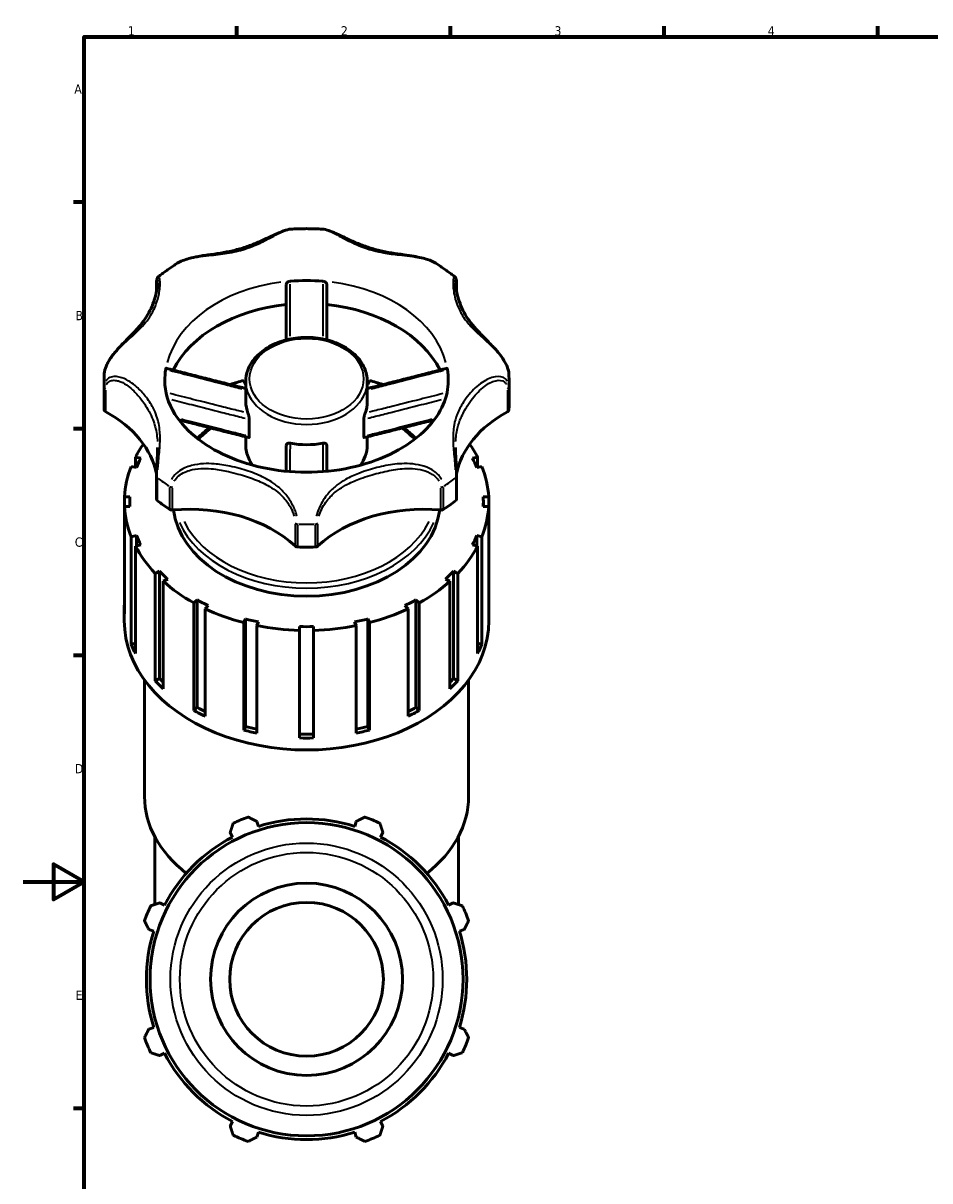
# Model space of a CAD drawing. Header units: millimetres. Extents: x 0 to 1099, y -440 to 851.
# Tile 5 of 11: x 0 to 297, y 199 to 578. Entities that reach past the tile are written whole.
import ezdxf

# ---------------------------------------------------------------- set-up
doc = ezdxf.new("R2010")
doc.units = ezdxf.units.MM
for name, color, linetype, lineweight in [('Border (ANSI)', 7, 'Continuous', 70), ('Visible (ANSI)', 7, 'Continuous', 50), ('Visible Narrow (ANSI)', 7, 'Continuous', 35)]:
    doc.layers.add(name, color=color, linetype=linetype, lineweight=lineweight)
doc.styles.add('Note Text (ANSI)', font='tahoma.ttf')

# ---------------------------------------------------------------- blocks, each defined once
blk = doc.blocks.new('Borders Default Border')
at = {"layer": 'Border (ANSI)'}
for p, q in [((70.08, 574), (70.08, 577.45)), ((140.17, 574), (140.17, 577.45)), ((210.25, 574), (210.25, 577.45)), ((280.33, 574), (280.33, 577.45)), ((20, 519.75), (16.55, 519.75)), ((20, 445.5), (16.55, 445.5)), ((20, 371.25), (16.55, 371.25)), ((20, 222.75), (16.55, 222.75))]:
    blk.add_line(p, q, dxfattribs=at)
at = {"layer": 'Border (ANSI)', "flags": 128}
for points in [[(20, 20), (20, 574), (821, 574), (821, 20), (20, 20)], [(0, 297), (20, 297), (10, 302.77), (10, 291.23), (20, 297)]]:
    blk.add_lwpolyline(points, dxfattribs=at)
at = {"layer": 'Border (ANSI)', "char_height": 3.05, "attachment_point": 7, "style": 'Note Text (ANSI)'}
for s, insert in [('1', (34.35, 574.4)), ('2', (104.2, 574.4)), ('3', (174.26, 574.34)), ('4', (244.23, 574.4)), ('A', (16.78, 555.35)), ('B', (17.15, 481.1)), ('C', (16.95, 406.8)), ('D', (16.96, 332.6)), ('E', (17.21, 258.35))]:
    blk.add_mtext(s, dxfattribs=dict(at, insert=insert))

msp = doc.modelspace()

# ---------------------------------------------------------------- linework, layer by layer
at = {"layer": 'Visible (ANSI)'}
for p, q in [((43.723, 490.331), (43.723, 492.402)), ((142.192, 492.402), (142.192, 490.331)), ((26.537, 453.699), (26.537, 461.214)), ((72.903, 460.123), (72.349, 461.33)), ((73.031, 454.376), (73.031, 461.021)), ((112.883, 454.376), (112.883, 461.021)), ((113.566, 461.33), (113.011, 460.123)), ((159.377, 453.699), (159.377, 461.214)), ((74.171, 442.994), (74.171, 448.658)), ((111.744, 442.994), (111.744, 448.658)), ((73.031, 440.217), (73.031, 442.879)), ((112.883, 440.217), (112.883, 442.879)), ((37.154, 432.792), (35.447, 433.184)), ((36.844, 436.224), (38.551, 435.832)), ((36.844, 432.863), (36.844, 436.224)), ((147.364, 435.832), (149.071, 436.224)), ((150.467, 433.184), (148.761, 432.792)), ((149.071, 436.224), (149.071, 432.863)), ((43.723, 430.027), (43.723, 422.512)), ((142.192, 422.512), (142.192, 430.027)), ((33.222, 423.25), (35.017, 423.25)), ((33.222, 420.054), (33.222, 423.25)), ((34.973, 421.652), (34.973, 420.054)), ((150.898, 423.25), (152.693, 423.25)), ((150.942, 421.652), (150.942, 420.054)), ((152.693, 423.25), (152.693, 420.054)), ((35.017, 420.054), (33.222, 420.054)), ((33.222, 420.054), (33.222, 384.829)), ((152.693, 420.054), (150.898, 420.054)), ((152.693, 384.829), (152.693, 420.054)), ((35.447, 410.119), (37.154, 410.511)), ((35.447, 374.894), (35.447, 410.119)), ((37.154, 410.511), (37.154, 407.15)), ((148.761, 410.511), (148.761, 407.15)), ((148.761, 410.511), (150.467, 410.119)), ((150.467, 410.119), (150.467, 374.894)), ((38.551, 407.471), (36.844, 407.079)), ((36.844, 407.079), (36.844, 371.855)), ((149.071, 407.079), (147.364, 407.471)), ((149.071, 371.855), (149.071, 407.079)), ((43.302, 398.117), (44.754, 398.863)), ((44.754, 398.863), (44.754, 363.638)), ((141.161, 398.863), (141.161, 363.638)), ((141.161, 398.863), (142.613, 398.117)), ((43.302, 362.892), (43.302, 398.117)), ((47.411, 396.277), (45.959, 395.531)), ((45.959, 395.531), (45.959, 360.307)), ((139.956, 395.531), (138.504, 396.277)), ((139.956, 360.307), (139.956, 395.531)), ((142.613, 398.117), (142.613, 362.892)), ((56.018, 388.419), (57.072, 389.445)), ((56.018, 353.194), (56.018, 388.419)), ((57.072, 389.445), (57.072, 354.221)), ((60.729, 387.567), (59.674, 386.54)), ((126.241, 386.54), (125.186, 387.567)), ((128.842, 389.445), (128.842, 354.221)), ((128.842, 389.445), (129.897, 388.419)), ((129.897, 388.419), (129.897, 353.194)), ((33.179, 382.513), (33.179, 386.427)), ((59.674, 386.54), (59.674, 351.316)), ((126.241, 351.316), (126.241, 386.54)), ((152.735, 382.513), (152.735, 386.427)), ((72.349, 381.974), (72.903, 383.18)), ((72.349, 346.749), (72.349, 381.974)), ((72.903, 383.18), (72.903, 347.956)), ((77.202, 382.193), (76.648, 380.986)), ((76.648, 380.986), (76.648, 345.761)), ((90.697, 379.412), (90.697, 380.681)), ((95.217, 380.681), (95.217, 379.412)), ((109.267, 380.986), (108.713, 382.193)), ((109.267, 345.761), (109.267, 380.986)), ((113.011, 383.18), (113.011, 347.956)), ((113.011, 383.18), (113.566, 381.974)), ((113.566, 381.974), (113.566, 346.749)), ((90.697, 344.188), (90.697, 379.412)), ((95.217, 379.412), (95.217, 344.188)), ((35.447, 374.894), (36.844, 375.215)), ((149.071, 375.215), (150.467, 374.894)), ((39.821, 324.98), (39.821, 363.149)), ((43.302, 362.892), (44.754, 363.638)), ((141.161, 363.638), (142.613, 362.892)), ((146.093, 324.98), (146.093, 363.149)), ((56.018, 353.194), (57.072, 354.221)), ((128.842, 354.221), (129.897, 353.194)), ((72.349, 346.749), (72.903, 347.956)), ((113.011, 347.956), (113.566, 346.749)), ((77.157, 315.211), (76.647, 316.828)), ((109.268, 316.828), (108.758, 315.211)), ((43.142, 289.588), (43.142, 311.905)), ((67.912, 313.21), (68.695, 311.706)), ((117.22, 311.706), (118.003, 313.21)), ((142.772, 289.588), (142.772, 311.905)), ((46.349, 289.361), (44.846, 290.143)), ((141.069, 290.143), (139.565, 289.361)), ((41.228, 281.408), (42.844, 280.899)), ((143.07, 280.899), (144.687, 281.408)), ((42.844, 249.298), (41.228, 248.788)), ((144.687, 248.788), (143.07, 249.298)), ((44.846, 240.053), (46.349, 240.836)), ((139.565, 240.836), (141.069, 240.053)), ((68.695, 218.49), (67.912, 216.987)), ((118.003, 216.987), (117.22, 218.49)), ((76.647, 213.369), (77.157, 214.985)), ((108.758, 214.985), (109.268, 213.369))]:
    msp.add_line(p, q, dxfattribs=at)
for radius in [51.327, 31.5, 25.2]:
    msp.add_circle((92.957, 265.098), radius, dxfattribs=at)
for radius, start, end in [(56.5, 109.79198, 115.20802), (52.545, 72.5, 107.5), (56.5, 64.79198, 70.20802), (52.545, 117.5, 152.5), (52.545, 27.5, 62.5), (56.5, 154.79198, 160.20802), (56.5, 19.79198, 25.20802), (52.545, 162.5, 197.5), (52.545, 342.5, 17.5), (56.5, 199.79198, 205.20802), (56.5, 334.79198, 340.20802), (52.545, 207.5, 242.5), (52.545, 297.5, 332.5), (56.5, 244.79198, 250.20802), (52.545, 252.5, 287.5), (56.5, 289.79198, 295.20802)]:
    msp.add_arc((92.957, 265.098), radius, start, end, dxfattribs=at)
for centre, major_axis, start_param, end_param in [((92.957, 461.214), (-46.494, 0), 4.5967732, 4.8280047), ((92.957, 453.699), (-46.494, 0), 4.8557365, 5.9396885), ((92.957, 453.699), (46.494, 0), 0.3434968, 1.4274488), ((92.957, 461.214), (-46.494, 0), 6.1675696, 6.2831853), ((92.957, 461.214), (46.494, 0), 0, 0.1156157), ((92.957, 421.652), (-59.778, 0), 5.0643638, 5.1453366), ((92.957, 421.652), (-57.985, 0), 5.063182, 5.0655339), ((92.957, 421.652), (-57.985, 0), 4.359244, 4.361596), ((92.957, 421.652), (-59.778, 0), 4.2794414, 4.3604142), ((92.957, 453.699), (-66.42, 0), 0, 0.0423003), ((27.826, 451.75), (-1.23, 0), 0.0423003, 0.916768), ((92.957, 454.376), (-19.926, 0), 0, 0.26923), ((92.957, 454.376), (19.926, 0), 6.0139553, 6.2831853), ((158.089, 451.75), (1.23, 0), 5.3664173, 6.2408851), ((92.957, 453.699), (66.42, 0), 6.2408851, 6.2831853), ((0.619, 426.654), (43.489, 0), 0.1319045, 0.916768), ((185.296, 426.654), (-43.489, 0), 5.3664173, 6.1512809), ((92.957, 421.652), (-59.778, 0), 5.8210055, 5.9312105), ((92.957, 454.376), (19.926, 0), 4.443159, 4.981619), ((92.957, 421.652), (59.778, 0), 0.3519748, 0.4621798), ((92.957, 421.652), (-59.778, 0), 6.0068416, 6.2453697), ((92.957, 421.652), (-57.985, 0), 5.9300403, 6.0080117), ((92.957, 421.652), (57.985, 0), 0.2751736, 0.353145), ((92.957, 421.652), (59.778, 0), 0.0378156, 0.2763437), ((92.957, 421.652), (-57.985, 0), 6.2441996, 6.322171), ((44.953, 422.512), (-1.23, 0), 0, 0.7430979), ((92.957, 453.699), (66.42, 0), 3.8846906, 3.9692911), ((92.957, 453.699), (66.42, 0), 5.4554869, 5.5400874), ((140.962, 422.512), (1.23, 0), 5.5400874, 6.2831853), ((92.957, 421.652), (57.985, 0), 6.2441996, 6.322171), ((92.957, 421.652), (-59.778, 0), 0.0378156, 0.2763437), ((48.852, 419.755), (1.23, 0), 3.9692911, 4.8437589), ((54.71, 388.406), (-43.489, 0), 3.7956209, 4.8437589), ((92.957, 421.652), (-43.837, 0), 0.0882907, 3.0533019), ((131.205, 388.406), (-43.489, 0), 4.5810191, 5.629157), ((137.063, 419.755), (1.23, 0), 4.5810191, 5.4554869), ((92.957, 421.652), (59.778, 0), 6.0068416, 6.2453697), ((92.957, 421.652), (-57.985, 0), 0.2751736, 0.353145), ((92.957, 421.652), (57.985, 0), 5.9300403, 6.0080117), ((92.957, 421.652), (-59.778, 0), 0.3519748, 0.590503), ((90.201, 407.644), (1.23, 0), 3.7956209, 4.6700887), ((92.957, 453.699), (66.42, 0), 4.6700887, 4.7546892), ((95.714, 407.644), (1.23, 0), 4.7546892, 5.629157), ((92.957, 421.652), (59.778, 0), 5.6926823, 5.9312105), ((92.957, 421.652), (57.985, 0), 3.7309255, 3.8088969), ((92.957, 421.652), (57.985, 0), 5.6158811, 5.6938525), ((92.957, 421.652), (59.778, 0), 3.8077267, 4.0462549), ((92.957, 421.652), (59.778, 0), 5.3785231, 5.6170512), ((92.957, 386.427), (-59.778, 0), 6.2453697, 6.3210009), ((92.957, 421.652), (57.985, 0), 4.0450847, 4.1230562), ((92.957, 421.652), (57.985, 0), 5.3017218, 5.3796932), ((92.957, 386.427), (59.778, 0), 6.2453697, 6.3210009), ((92.957, 421.652), (59.778, 0), 4.121886, 4.3604142), ((92.957, 421.652), (59.778, 0), 5.0643638, 5.3028919), ((92.957, 382.513), (-59.778, 0), 0, 3.1415927), ((92.957, 421.652), (57.985, 0), 4.359244, 4.4372154), ((92.957, 421.652), (59.778, 0), 4.4360453, 4.6745734), ((92.957, 421.652), (57.985, 0), 4.6734033, 4.7513747), ((92.957, 421.652), (59.778, 0), 4.7502045, 4.9887327), ((92.957, 421.652), (57.985, 0), 4.9875625, 5.0655339), ((92.957, 386.427), (-59.778, 0), 0.2763437, 0.3519748), ((92.957, 386.427), (59.778, 0), 5.9312105, 6.0068416), ((92.957, 386.427), (-59.778, 0), 0.590503, 0.6661341), ((92.957, 386.427), (57.985, 0), 3.7309255, 3.7673283), ((92.957, 386.427), (57.985, 0), 5.6574496, 5.6938525), ((92.957, 386.427), (-59.778, 0), 2.4754586, 2.5510897), ((92.957, 386.427), (-59.778, 0), 0.9046622, 0.9802934), ((92.957, 386.427), (57.985, 0), 4.0450847, 4.101008), ((92.957, 386.427), (57.985, 0), 5.32377, 5.3796932), ((92.957, 386.427), (-59.778, 0), 2.1612993, 2.2369304), ((92.957, 386.427), (-59.778, 0), 1.2188215, 1.2944526), ((92.957, 386.427), (57.985, 0), 4.359244, 4.4272631), ((92.957, 386.427), (57.985, 0), 4.6734033, 4.7513747), ((92.957, 386.427), (57.985, 0), 4.9975149, 5.0655339), ((92.957, 386.427), (-59.778, 0), 1.84714, 1.9227712), ((92.957, 386.427), (-59.778, 0), 1.5329808, 1.6086119), ((92.957, 324.98), (-53.136, 0), 0, 0.7341363), ((92.957, 324.98), (53.136, 0), 5.549049, 6.2831853)]:
    msp.add_ellipse(centre, major_axis=major_axis, ratio=0.7071068, start_param=start_param, end_param=end_param, dxfattribs=at)
for points, knots in [([(87.898, 510.955), (87.079, 510.909), (86.275, 510.683), (84.773, 510.147), (84.086, 509.856), (82.472, 509.131), (81.535, 508.68), (79.445, 507.688), (78.284, 507.145), (75.909, 506.123), (74.695, 505.643), (72.216, 504.79), (70.951, 504.416), (68.371, 503.775), (67.055, 503.508), (64.372, 503.042), (63.005, 502.843), (60.226, 502.442), (58.814, 502.241), (56.358, 501.794), (55.315, 501.573), (53.633, 501.102), (52.982, 500.889), (51.726, 500.383), (51.121, 500.091), (50.559, 499.743)], [0.737775, 0.737775, 0.737775, 0.737775, 1.0773049, 1.0773049, 1.3527394, 1.3527394, 1.7103182, 1.7103182, 2.1328652, 2.1328652, 2.5554122, 2.5554122, 2.9779593, 2.9779593, 3.4005063, 3.4005063, 3.8230534, 3.8230534, 4.2456004, 4.2456004, 4.5577399, 4.5577399, 4.7604927, 4.7604927, 4.9632454, 4.9632454, 4.9632454, 4.9632454]), ([(98.017, 510.955), (97.343, 510.993), (96.669, 511.024), (95.32, 511.07), (94.645, 511.085), (93.295, 511.1), (92.62, 511.1), (91.27, 511.085), (90.595, 511.07), (89.246, 511.024), (88.571, 510.993), (87.898, 510.955)], [4.63264543, 4.63264543, 4.63264543, 4.63264543, 4.66454285, 4.66454285, 4.69644027, 4.69644027, 4.72833769, 4.72833769, 4.76023511, 4.76023511, 4.79213253, 4.79213253, 4.79213253, 4.79213253]), ([(135.355, 499.743), (134.522, 500.258), (133.597, 500.654), (131.994, 501.191), (131.335, 501.374), (129.852, 501.731), (129.026, 501.894), (127.12, 502.23), (126.041, 502.39), (123.579, 502.747), (122.204, 502.941), (119.504, 503.388), (118.18, 503.64), (115.582, 504.249), (114.31, 504.604), (111.814, 505.424), (110.592, 505.888), (108.2, 506.889), (107.03, 507.426), (104.747, 508.504), (103.634, 509.045), (101.768, 509.884), (100.999, 510.208), (99.495, 510.72), (98.762, 510.913), (98.017, 510.955)], [0.592493, 0.592493, 0.592493, 0.592493, 0.8931077, 0.8931077, 1.094362, 1.094362, 1.3412752, 1.3412752, 1.6643509, 1.6643509, 2.0868979, 2.0868979, 2.5094448, 2.5094448, 2.9319918, 2.9319918, 3.3545388, 3.3545388, 3.7770857, 3.7770857, 4.1996327, 4.1996327, 4.5087976, 4.5087976, 4.8179626, 4.8179626, 4.8179626, 4.8179626]), ([(50.559, 499.743), (50.127, 499.476), (49.699, 499.204), (48.85, 498.652), (48.43, 498.371), (47.599, 497.801), (47.188, 497.512), (46.375, 496.924), (45.972, 496.626), (45.177, 496.021), (44.785, 495.715), (44.396, 495.404)], [5.43079622, 5.43079622, 5.43079622, 5.43079622, 5.45666448, 5.45666448, 5.48253273, 5.48253273, 5.50840098, 5.50840098, 5.53426923, 5.53426923, 5.56013748, 5.56013748, 5.56013748, 5.56013748]), ([(141.518, 495.404), (141.13, 495.715), (140.737, 496.021), (139.942, 496.626), (139.54, 496.924), (138.727, 497.512), (138.316, 497.801), (137.485, 498.371), (137.065, 498.652), (136.216, 499.204), (135.788, 499.476), (135.355, 499.743)], [3.86464048, 3.86464048, 3.86464048, 3.86464048, 3.89050873, 3.89050873, 3.91637698, 3.91637698, 3.94224523, 3.94224523, 3.96811349, 3.96811349, 3.99398174, 3.99398174, 3.99398174, 3.99398174]), ([(44.108, 493.499), (44.108, 493.1), (44.072, 492.541), (43.92, 491.36), (43.816, 490.754), (43.475, 489.183), (43.198, 488.187), (42.505, 486.198), (42.088, 485.204), (41.121, 483.277), (40.57, 482.345), (39.334, 480.541), (38.648, 479.669), (37.135, 477.929), (36.306, 477.06), (34.572, 475.303), (33.674, 474.419), (32.153, 472.856), (31.553, 472.223), (30.505, 471.044), (30.056, 470.513), (29.265, 469.501), (28.917, 469.026), (28.306, 468.107), (28.037, 467.667), (27.574, 466.808), (27.374, 466.391), (26.885, 465.18), (26.671, 464.378), (26.61, 463.564), (26.608, 463.533), (26.606, 463.503)], [1.006859, 1.006859, 1.006859, 1.006859, 1.3573724, 1.3573724, 1.6619783, 1.6619783, 2.1131606, 2.1131606, 2.564343, 2.564343, 3.0155253, 3.0155253, 3.4667077, 3.4667077, 3.91789, 3.91789, 4.3392638, 4.3392638, 4.6041221, 4.6041221, 4.8051114, 4.8051114, 4.972262, 4.972262, 5.1194759, 5.1194759, 5.254459, 5.254459, 5.5087469, 5.5087469, 5.5186825, 5.5186825, 5.5186825, 5.5186825]), ([(43.723, 492.402), (43.723, 492.664), (43.727, 492.909), (43.743, 493.359), (43.754, 493.564), (43.785, 493.936), (43.804, 494.102), (43.854, 494.408), (43.881, 494.546), (43.958, 494.783), (43.989, 494.868), (44.076, 495.031), (44.112, 495.092), (44.217, 495.234), (44.287, 495.316), (44.396, 495.404)], [0, 0, 0, 0, 0.10635003, 0.10635003, 0.21270007, 0.21270007, 0.3190501, 0.3190501, 0.42540013, 0.42540013, 0.47857515, 0.47857515, 0.50516266, 0.50516266, 0.53175016, 0.53175016, 0.53175016, 0.53175016]), ([(86.315, 492.786), (86.315, 492.914), (86.35, 493.044), (86.485, 493.296), (86.586, 493.416), (86.834, 493.62), (86.976, 493.703), (87.28, 493.821), (87.436, 493.858), (87.594, 493.871)], [0, 0, 0, 0, 0.05404551, 0.05404551, 0.10912286, 0.10912286, 0.16095034, 0.16095034, 0.20887019, 0.20887019, 0.20887019, 0.20887019]), ([(98.321, 493.871), (98.472, 493.858), (98.622, 493.824), (98.913, 493.715), (99.051, 493.638), (99.296, 493.449), (99.399, 493.335), (99.514, 493.144), (99.546, 493.073), (99.589, 492.93), (99.599, 492.857), (99.599, 492.786)], [0, 0, 0, 0, 0.04574262, 0.04574262, 0.09484284, 0.09484284, 0.14795887, 0.14795887, 0.17819119, 0.17819119, 0.20828359, 0.20828359, 0.20828359, 0.20828359]), ([(141.518, 495.404), (141.619, 495.323), (141.686, 495.247), (141.807, 495.09), (141.849, 495.016), (141.941, 494.834), (141.971, 494.744), (142.043, 494.505), (142.069, 494.366), (142.116, 494.054), (142.135, 493.885), (142.164, 493.506), (142.175, 493.297), (142.189, 492.861), (142.192, 492.639), (142.192, 492.402)], [5.02391444, 5.02391444, 5.02391444, 5.02391444, 5.04837493, 5.04837493, 5.08145257, 5.08145257, 5.14061175, 5.14061175, 5.24696509, 5.24696509, 5.35331843, 5.35331843, 5.45967178, 5.45967178, 5.55568116, 5.55568116, 5.55568116, 5.55568116]), ([(159.309, 463.503), (159.267, 464.204), (159.098, 464.922), (158.555, 466.416), (158.161, 467.191), (157.191, 468.781), (156.599, 469.587), (155.601, 470.818), (155.211, 471.271), (154.357, 472.223), (153.893, 472.716), (152.87, 473.777), (152.314, 474.335), (151.068, 475.584), (150.391, 476.261), (148.896, 477.81), (148.109, 478.672), (146.676, 480.419), (146.029, 481.305), (144.87, 483.142), (144.357, 484.095), (143.467, 486.05), (143.09, 487.053), (142.477, 489.034), (142.242, 490.012), (141.985, 491.43), (141.916, 491.924), (141.826, 492.808), (141.806, 493.199), (141.806, 493.499)], [0.0369989, 0.0369989, 0.0369989, 0.0369989, 0.2651289, 0.2651289, 0.5159091, 0.5159091, 0.7980164, 0.7980164, 0.9721193, 0.9721193, 1.177258, 1.177258, 1.4311476, 1.4311476, 1.7666465, 1.7666465, 2.2178274, 2.2178274, 2.6690083, 2.6690083, 3.1201892, 3.1201892, 3.5713701, 3.5713701, 4.022551, 4.022551, 4.2856794, 4.2856794, 4.5488079, 4.5488079, 4.5488079, 4.5488079]), ([(86.315, 492.786), (86.315, 489.839), (86.315, 486.892), (86.315, 480.905), (86.315, 477.865), (86.315, 474.827), (86.315, 474.768), (86.315, 474.709), (86.315, 474.65)], [0.7754117, 0.7754117, 0.7754117, 0.7754117, 1.7519917, 1.7519917, 2.7604052, 2.7604052, 2.7604052, 2.7799879, 2.7799879, 2.7799879, 2.7799879]), ([(99.599, 474.65), (99.599, 474.678), (99.599, 474.705), (99.599, 474.733), (99.599, 477.595), (99.599, 480.46), (99.599, 486.478), (99.599, 489.632), (99.599, 492.786)], [1.6331906, 1.6331906, 1.6331906, 1.6331906, 1.6423322, 1.6423322, 1.6423322, 2.5925373, 2.5925373, 3.6377668, 3.6377668, 3.6377668, 3.6377668]), ([(112.883, 461.021), (112.883, 462.527), (112.558, 464.031), (111.292, 466.903), (110.34, 468.266), (107.887, 470.739), (106.367, 471.838), (102.918, 473.644), (100.984, 474.345), (96.911, 475.27), (94.772, 475.494), (90.504, 475.445), (88.376, 475.171), (84.341, 474.151), (82.434, 473.403), (79.038, 471.498), (77.548, 470.341), (75.165, 467.733), (74.262, 466.286), (73.26, 463.545), (73.031, 462.284), (73.031, 461.021)], [3.1415927, 3.1415927, 3.1415927, 3.1415927, 3.4435617, 3.4435617, 3.7533083, 3.7533083, 4.0748908, 4.0748908, 4.4014794, 4.4014794, 4.728747, 4.728747, 5.0559369, 5.0559369, 5.3832055, 5.3832055, 5.7095655, 5.7095655, 6.0300305, 6.0300305, 6.2831853, 6.2831853, 6.2831853, 6.2831853]), ([(26.606, 463.503), (26.597, 463.35), (26.589, 463.198), (26.574, 462.893), (26.568, 462.74), (26.557, 462.435), (26.552, 462.283), (26.545, 461.977), (26.542, 461.825), (26.538, 461.519), (26.537, 461.367), (26.537, 461.214)], [6.240784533, 6.240784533, 6.240784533, 6.240784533, 6.249264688, 6.249264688, 6.257744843, 6.257744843, 6.266224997, 6.266224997, 6.274705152, 6.274705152, 6.283185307, 6.283185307, 6.283185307, 6.283185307]), ([(46.774, 465.007), (46.791, 465.114), (46.81, 465.198), (46.846, 465.321), (46.864, 465.354), (46.882, 465.358), (46.884, 465.358), (46.886, 465.358)], [0, 0, 0, 0, 0.0457424, 0.0457424, 0.09484225, 0.09484225, 0.10102651, 0.10102651, 0.10102651, 0.10102651]), ([(73.031, 458.731), (71.554, 459.098), (70.078, 459.468), (66.791, 460.294), (64.98, 460.751), (61.36, 461.669), (59.55, 462.128), (55.931, 463.049), (54.122, 463.51), (50.504, 464.433), (48.695, 464.895), (46.886, 465.358)], [0.28248, 0.28248, 0.28248, 0.28248, 0.7526188, 0.7526188, 1.3296516, 1.3296516, 1.9066844, 1.9066844, 2.4837171, 2.4837171, 3.0607499, 3.0607499, 3.0607499, 3.0607499]), ([(139.029, 465.358), (137.22, 464.895), (135.411, 464.433), (131.793, 463.51), (129.984, 463.049), (126.365, 462.128), (124.555, 461.669), (120.935, 460.751), (119.124, 460.294), (115.837, 459.468), (114.36, 459.098), (112.883, 458.731)], [0.1433411, 0.1433411, 0.1433411, 0.1433411, 0.7203739, 0.7203739, 1.2974067, 1.2974067, 1.8744394, 1.8744394, 2.4514722, 2.4514722, 2.921611, 2.921611, 2.921611, 2.921611]), ([(139.029, 465.358), (139.029, 465.358), (139.03, 465.358), (139.047, 465.36), (139.065, 465.329), (139.104, 465.206), (139.123, 465.119), (139.141, 465.007)], [0.10757236, 0.10757236, 0.10757236, 0.10757236, 0.1091228, 0.1091228, 0.16095027, 0.16095027, 0.20887019, 0.20887019, 0.20887019, 0.20887019]), ([(159.377, 461.214), (159.377, 461.367), (159.376, 461.519), (159.373, 461.825), (159.37, 461.977), (159.363, 462.283), (159.358, 462.435), (159.347, 462.74), (159.341, 462.893), (159.326, 463.198), (159.318, 463.35), (159.309, 463.503)], [3.141592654, 3.141592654, 3.141592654, 3.141592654, 3.150072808, 3.150072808, 3.158552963, 3.158552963, 3.167033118, 3.167033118, 3.175513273, 3.175513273, 3.183993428, 3.183993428, 3.183993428, 3.183993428]), ([(46.463, 461.214), (46.463, 457.628), (47.494, 453.991), (51.589, 447.445), (54.219, 444.568), (60.702, 439.63), (64.411, 437.525), (72.676, 434.165), (77.216, 432.901), (86.708, 431.365), (91.659, 431.097), (101.438, 431.6), (106.264, 432.373), (115.261, 434.846), (119.43, 436.542), (126.707, 440.6), (129.809, 442.96), (134.797, 448.055), (136.631, 450.788), (138.925, 456.089), (139.451, 458.657), (139.451, 461.214)], [6.2831853, 6.2831853, 6.2831853, 6.2831853, 6.6997037, 6.6997037, 7.0314692, 7.0314692, 7.3322357, 7.3322357, 7.629027, 7.629027, 7.9266706, 7.9266706, 8.2246723, 8.2246723, 8.52179, 8.52179, 8.8192478, 8.8192478, 9.1278119, 9.1278119, 9.424778, 9.424778, 9.424778, 9.424778]), ([(74.039, 442.629), (72.223, 443.078), (70.409, 443.531), (66.785, 444.441), (64.974, 444.899), (61.354, 445.815), (59.544, 446.274), (55.926, 447.194), (54.118, 447.655), (51.906, 448.22), (51.502, 448.323), (51.098, 448.426)], [0.1131952, 0.1131952, 0.1131952, 0.1131952, 0.6897929, 0.6897929, 1.2663907, 1.2663907, 1.8429884, 1.8429884, 2.4195862, 2.4195862, 2.5484484, 2.5484484, 2.5484484, 2.5484484]), ([(73.749, 450.629), (73.792, 450.52), (73.836, 450.389), (73.928, 450.086), (73.975, 449.911), (74.061, 449.542), (74.099, 449.348), (74.141, 449.07), (74.152, 448.978), (74.167, 448.808), (74.171, 448.729), (74.171, 448.658)], [0, 0, 0, 0, 0.0480138, 0.0480138, 0.1023916, 0.1023916, 0.16150687, 0.16150687, 0.19234382, 0.19234382, 0.22253354, 0.22253354, 0.22253354, 0.22253354]), ([(111.744, 448.658), (111.744, 448.78), (111.755, 448.924), (111.799, 449.253), (111.833, 449.441), (111.917, 449.82), (111.967, 450.012), (112.043, 450.273), (112.068, 450.353), (112.118, 450.5), (112.142, 450.568), (112.166, 450.629)], [0, 0, 0, 0, 0.05180038, 0.05180038, 0.1095334, 0.1095334, 0.16841235, 0.16841235, 0.19588662, 0.19588662, 0.22271693, 0.22271693, 0.22271693, 0.22271693]), ([(134.817, 448.426), (134.413, 448.323), (134.009, 448.22), (131.797, 447.655), (129.988, 447.194), (126.371, 446.274), (124.561, 445.815), (120.941, 444.899), (119.13, 444.441), (115.506, 443.531), (113.692, 443.078), (111.876, 442.629)], [0.6558558, 0.6558558, 0.6558558, 0.6558558, 0.7847181, 0.7847181, 1.3613158, 1.3613158, 1.9379136, 1.9379136, 2.5145113, 2.5145113, 3.0911091, 3.0911091, 3.0911091, 3.0911091]), ([(128.784, 442.356), (128.632, 442.51), (128.478, 442.663), (127.225, 443.886), (126.034, 444.905), (124.759, 445.866)], [3.75046864, 3.75046864, 3.75046864, 3.75046864, 3.76846221, 3.76846221, 3.89549575, 3.89549575, 3.89549575, 3.89549575]), ([(73.031, 440.217), (73.031, 438.711), (73.357, 437.207), (74.317, 435.027), (74.739, 434.29), (75.237, 433.586)], [0, 0, 0, 0, 0.30196902, 0.30196902, 0.46429112, 0.46429112, 0.46429112, 0.46429112]), ([(74.171, 442.994), (74.171, 442.879), (74.161, 442.786), (74.121, 442.663), (74.094, 442.631), (74.053, 442.627), (74.046, 442.628), (74.039, 442.629)], [0, 0, 0, 0, 0.04863808, 0.04863808, 0.09362125, 0.09362125, 0.10276007, 0.10276007, 0.10276007, 0.10276007]), ([(86.315, 440.07), (86.315, 440.192), (86.348, 440.305), (86.473, 440.515), (86.573, 440.608), (86.826, 440.749), (86.98, 440.797), (87.232, 440.826), (87.315, 440.829), (87.485, 440.821), (87.571, 440.811), (87.657, 440.794)], [0, 0, 0, 0, 0.05180102, 0.05180102, 0.10953443, 0.10953443, 0.16841294, 0.16841294, 0.19588711, 0.19588711, 0.22271692, 0.22271692, 0.22271692, 0.22271692]), ([(98.258, 440.794), (98.412, 440.824), (98.564, 440.833), (98.869, 440.81), (99.017, 440.773), (99.282, 440.652), (99.394, 440.564), (99.514, 440.401), (99.546, 440.34), (99.588, 440.21), (99.599, 440.141), (99.599, 440.07)], [0, 0, 0, 0, 0.04801433, 0.04801433, 0.10239275, 0.10239275, 0.16150811, 0.16150811, 0.19234464, 0.19234464, 0.22253353, 0.22253353, 0.22253353, 0.22253353]), ([(110.678, 433.586), (111.326, 434.501), (111.843, 435.474), (112.655, 437.693), (112.883, 438.955), (112.883, 440.217)], [2.67730153, 2.67730153, 2.67730153, 2.67730153, 2.88843782, 2.88843782, 3.14159265, 3.14159265, 3.14159265, 3.14159265]), ([(111.876, 442.629), (111.867, 442.627), (111.859, 442.627), (111.819, 442.633), (111.792, 442.666), (111.754, 442.788), (111.744, 442.88), (111.744, 442.994)], [0.0829479, 0.0829479, 0.0829479, 0.0829479, 0.09343153, 0.09343153, 0.13746589, 0.13746589, 0.18563869, 0.18563869, 0.18563869, 0.18563869]), ([(44.108, 439.409), (44.108, 438.811), (44.095, 438.191), (44.05, 436.913), (44.017, 436.255), (43.942, 434.926), (43.9, 434.254), (43.823, 432.937), (43.787, 432.293), (43.737, 431.086), (43.723, 430.524), (43.723, 430.027)], [4.5488079, 4.5488079, 4.5488079, 4.5488079, 4.7501825, 4.7501825, 4.9515572, 4.9515572, 5.1529319, 5.1529319, 5.3543065, 5.3543065, 5.5556812, 5.5556812, 5.5556812, 5.5556812]), ([(86.315, 440.07), (86.315, 439.584), (86.315, 439.101), (86.315, 437.812), (86.315, 437.009), (86.315, 436.208), (86.315, 434.852), (86.315, 433.501), (86.315, 431.959), (86.315, 431.766), (86.315, 431.573)], [0.7454454, 0.7454454, 0.7454454, 0.7454454, 1.0812185, 1.0812185, 1.6423322, 1.6423322, 1.6423322, 2.5925373, 2.5925373, 2.728543, 2.728543, 2.728543, 2.728543]), ([(99.599, 431.573), (99.599, 431.669), (99.599, 431.764), (99.599, 433.291), (99.599, 434.724), (99.599, 436.163), (99.599, 436.987), (99.599, 437.812), (99.599, 439.116), (99.599, 439.592), (99.599, 440.07)], [1.6846355, 1.6846355, 1.6846355, 1.6846355, 1.7519917, 1.7519917, 2.7604052, 2.7604052, 2.7604052, 3.3371695, 3.3371695, 3.6677333, 3.6677333, 3.6677333, 3.6677333]), ([(142.192, 430.027), (142.192, 430.524), (142.178, 431.086), (142.128, 432.293), (142.092, 432.938), (142.015, 434.254), (141.973, 434.926), (141.898, 436.255), (141.865, 436.913), (141.819, 438.191), (141.806, 438.812), (141.806, 439.409)], [0, 0, 0, 0, 0.2013718, 0.2013718, 0.4027436, 0.4027436, 0.6041154, 0.6041154, 0.8054872, 0.8054872, 1.006859, 1.006859, 1.006859, 1.006859])]:
    msp.add_open_spline(points, degree=3, knots=knots, dxfattribs=at)
msp.add_open_spline([(61.156, 445.866), (59.7, 444.769), (58.354, 443.596), (57.131, 442.356)], degree=3, dxfattribs=at)
for points, weights in [([(67.912, 313.21), (68.393, 314.683), (68.894, 316.218)], [1.00116312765, 1.0009900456, 1]), ([(73.826, 318.261), (75.265, 317.53), (76.647, 316.828)], [1, 1.0009900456, 1.00116312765]), ([(109.268, 316.828), (110.649, 317.53), (112.089, 318.261)], [1.00116312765, 1.0009900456, 1]), ([(117.021, 316.218), (117.522, 314.683), (118.003, 313.21)], [1, 1.0009900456, 1.00116312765]), ([(41.838, 289.162), (43.373, 289.663), (44.846, 290.143)], [1, 1.0009900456, 1.00116312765]), ([(141.069, 290.143), (142.542, 289.663), (144.077, 289.162)], [1.00116312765, 1.0009900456, 1]), ([(41.228, 281.408), (40.526, 282.79), (39.795, 284.229)], [1.00116312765, 1.0009900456, 1]), ([(146.12, 284.229), (145.389, 282.79), (144.687, 281.408)], [1, 1.0009900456, 1.00116312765]), ([(39.795, 245.967), (40.526, 247.406), (41.228, 248.788)], [1, 1.0009900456, 1.00116312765]), ([(144.687, 248.788), (145.389, 247.406), (146.12, 245.967)], [1.00116312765, 1.0009900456, 1]), ([(44.846, 240.053), (43.373, 240.534), (41.838, 241.034)], [1.00116312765, 1.0009900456, 1]), ([(144.077, 241.034), (142.542, 240.534), (141.069, 240.053)], [1, 1.0009900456, 1.00116312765]), ([(68.894, 213.979), (68.393, 215.513), (67.912, 216.987)], [1, 1.0009900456, 1.00116312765]), ([(118.003, 216.987), (117.522, 215.513), (117.021, 213.979)], [1.00116312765, 1.0009900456, 1]), ([(76.647, 213.369), (75.265, 212.667), (73.826, 211.936)], [1.00116312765, 1.0009900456, 1]), ([(112.089, 211.936), (110.649, 212.667), (109.268, 213.369)], [1, 1.0009900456, 1.00116312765])]:
    msp.add_rational_spline(points, weights, degree=2, dxfattribs=at)
at = {"layer": 'Visible Narrow (ANSI)'}
for p, q in [((43.734, 490.478), (43.734, 492.192)), ((142.181, 492.192), (142.181, 490.478)), ((26.597, 458.852), (26.597, 452.089)), ((27.077, 451.436), (27.077, 458.199)), ((158.837, 458.199), (158.837, 451.436)), ((159.318, 452.089), (159.318, 458.852)), ((44.047, 422.299), (44.047, 429.062)), ((141.868, 429.062), (141.868, 422.299)), ((48.019, 426.254), (48.019, 419.491)), ((49.013, 419.269), (49.013, 426.032)), ((136.902, 426.032), (136.902, 419.269)), ((137.895, 419.491), (137.895, 426.254)), ((89.225, 414.254), (89.225, 407.491)), ((90.149, 407.151), (90.149, 413.914)), ((95.766, 413.914), (95.766, 407.151)), ((96.69, 407.491), (96.69, 414.254))]:
    msp.add_line(p, q, dxfattribs=at)
for radius in [44.63, 41.549]:
    msp.add_circle((92.957, 265.098), radius, dxfattribs=at)
for centre, major_axis, start_param, end_param in [((92.957, 461.214), (-46.494, 0), 4.894983, 6.1005913), ((92.957, 461.214), (46.494, 0), 0.182594, 1.3882023), ((44.953, 492.402), (-1.23, 0), 0.0065685, 0.1248014), ((140.962, 492.402), (1.23, 0), 6.1583839, 6.2766168), ((92.957, 461.214), (-66.42, 0), 0.002115, 0.0401852), ((27.826, 459.265), (-1.23, 0), 0.0860236, 0.8730447), ((158.089, 459.265), (1.23, 0), 5.4101407, 6.1971617), ((92.957, 461.214), (66.42, 0), 6.2430001, 6.2810703), ((92.957, 461.021), (-19.926, 0), 0.1570796, 2.984513), ((92.957, 425.131), (42.607, 0), 2.3981474, 2.5405297), ((92.957, 425.131), (42.607, 0), 0.601063, 0.7434452), ((92.957, 440.217), (-19.926, 0), 0.02469, 0.4691109), ((92.957, 440.217), (19.926, 0), 5.8140744, 6.2584953), ((44.953, 430.027), (-1.23, 0), 0.0371549, 0.705943), ((92.957, 461.214), (66.42, 0), 3.8889206, 3.965061), ((92.957, 461.214), (66.42, 0), 5.4597169, 5.5358574), ((140.962, 430.027), (1.23, 0), 5.5772423, 6.2460304), ((48.852, 427.27), (-1.23, 0), 0.8714218, 1.6584428), ((137.063, 427.27), (1.23, 0), 4.6247425, 5.4117635), ((92.957, 424.261), (-43.837, 0), 0.3117855, 2.8298071), ((92.957, 425.131), (42.607, 0), 3.4812946, 5.9434833), ((90.201, 415.159), (1.23, 0), 3.8393443, 4.6263653), ((92.957, 461.214), (66.42, 0), 4.6743188, 4.7504592), ((95.714, 415.159), (-1.23, 0), 1.65682, 2.443841)]:
    msp.add_ellipse(centre, major_axis=major_axis, ratio=0.7071068, start_param=start_param, end_param=end_param, dxfattribs=at)
msp.add_ellipse((92.957, 461.891), major_axis=(-18.696, 0), ratio=0.7071068, dxfattribs=at)
for points, knots in [([(52.359, 500.616), (52.75, 500.766), (53.155, 500.9), (54.736, 501.365), (55.971, 501.607), (58.454, 501.995), (59.704, 502.141), (62.989, 502.511), (64.999, 502.726), (68.94, 503.376), (70.873, 503.818), (73.789, 504.75), (74.819, 505.132), (77.332, 506.179), (78.786, 506.89), (81.107, 508.09), (82.007, 508.572), (83.831, 509.52), (84.75, 509.981), (85.963, 510.479), (86.306, 510.606), (86.635, 510.706)], [-4.7519719, -4.7519719, -4.7519719, -4.7519719, -4.6239009, -4.6239009, -4.2616257, -4.2616257, -3.8993505, -3.8993505, -3.2990446, -3.2990446, -2.6853572, -2.6853572, -2.3387501, -2.3387501, -1.821209, -1.821209, -1.4795525, -1.4795525, -1.1038357, -1.1038357, -0.9490486, -0.9490486, -0.9490486, -0.9490486]), ([(99.28, 510.706), (100.014, 510.482), (100.815, 510.131), (102.534, 509.296), (103.458, 508.805), (105.99, 507.471), (107.65, 506.611), (111.14, 505.084), (112.978, 504.423), (115.957, 503.628), (117.054, 503.387), (119.837, 502.883), (121.549, 502.667), (124.448, 502.338), (125.617, 502.214), (128.081, 501.905), (129.38, 501.717), (131.41, 501.285), (132.162, 501.092), (133.11, 500.78), (133.335, 500.701), (133.555, 500.616)], [-4.6066891, -4.6066891, -4.6066891, -4.6066891, -4.2616466, -4.2616466, -3.8993737, -3.8993737, -3.29906, -3.29906, -2.6853665, -2.6853665, -2.3387533, -2.3387533, -1.8212102, -1.8212102, -1.4795506, -1.4795506, -1.1038344, -1.1038344, -0.8760269, -0.8760269, -0.8037665, -0.8037665, -0.8037665, -0.8037665]), ([(27.135, 465.703), (27.291, 466.102), (27.479, 466.505), (28.547, 468.492), (29.787, 470.017), (32.501, 472.904), (33.983, 474.236), (36.955, 476.95), (38.406, 478.301), (40.333, 480.505), (40.96, 481.316), (42.363, 483.439), (43.049, 484.798), (44.015, 487.379), (44.344, 488.583), (44.707, 490.489), (44.804, 491.214), (44.925, 492.704), (44.93, 493.451), (44.853, 494.425), (44.805, 494.74), (44.715, 495.076), (44.685, 495.163), (44.654, 495.233)], [-5.2693359, -5.2693359, -5.2693359, -5.2693359, -5.1388708, -5.1388708, -4.6215728, -4.6215728, -4.032338, -4.032338, -3.3217221, -3.3217221, -2.9218734, -2.9218734, -2.3168063, -2.3168063, -1.8135121, -1.8135121, -1.4939282, -1.4939282, -1.1129634, -1.1129634, -0.8808355, -0.8808355, -0.7810968, -0.7810968, -0.7810968, -0.7810968]), ([(43.736, 492.63), (43.739, 492.807), (43.743, 492.972), (43.767, 493.516), (43.797, 493.821), (43.88, 494.301), (43.938, 494.409), (44.035, 494.347), (44.074, 494.184), (44.1, 493.853), (44.104, 493.772), (44.106, 493.684)], [0.05034295, 0.05034295, 0.05034295, 0.05034295, 0.13133093, 0.13133093, 0.34146043, 0.34146043, 0.61462877, 0.61462877, 0.8808355, 0.8808355, 0.95651604, 0.95651604, 0.95651604, 0.95651604]), ([(141.262, 495.231), (141.213, 495.125), (141.169, 494.978), (140.989, 494.112), (140.956, 492.97), (141.212, 490.173), (141.563, 488.45), (142.452, 485.848), (142.84, 484.925), (143.993, 482.687), (144.846, 481.419), (146.692, 479.198), (147.638, 478.226), (149.346, 476.597), (150.049, 475.954), (151.665, 474.479), (152.593, 473.634), (154.108, 472.154), (154.685, 471.565), (155.896, 470.235), (156.524, 469.482), (157.67, 467.891), (158.182, 467.05), (158.644, 466.042), (158.716, 465.873), (158.783, 465.704)], [-4.7745687, -4.7745687, -4.7745687, -4.7745687, -4.6211198, -4.6211198, -4.0318639, -4.0318639, -3.3212895, -3.3212895, -2.9215548, -2.9215548, -2.3167478, -2.3167478, -1.8134932, -1.8134932, -1.493972, -1.493972, -1.1129912, -1.1129912, -0.8808497, -0.8808497, -0.6146302, -0.6146302, -0.3414612, -0.3414612, -0.2863446, -0.2863446, -0.2863446, -0.2863446]), ([(141.809, 493.684), (141.809, 493.709), (141.81, 493.734), (141.834, 494.332), (141.943, 494.566), (142.11, 493.972), (142.166, 493.426), (142.179, 492.63)], [4.59915155, 4.59915155, 4.59915155, 4.59915155, 4.62111976, 4.62111976, 5.13849723, 5.13849723, 5.5053375, 5.5053375, 5.5053375, 5.5053375]), ([(87.626, 475.893), (87.617, 478.75), (87.611, 481.609), (87.602, 487.287), (87.598, 490.105), (87.595, 492.924)], [-2.7005695, -2.7005695, -2.7005695, -2.7005695, -1.7519917, -1.7519917, -0.8178695, -0.8178695, -0.8178695, -0.8178695]), ([(98.32, 492.924), (98.316, 489.898), (98.312, 486.873), (98.303, 481.195), (98.297, 478.543), (98.289, 475.893)], [-3.595309, -3.595309, -3.595309, -3.595309, -2.5925373, -2.5925373, -1.712609, -1.712609, -1.712609, -1.712609]), ([(48.086, 464.67), (50.627, 464.019), (53.168, 463.368), (59.064, 461.859), (62.418, 461.002), (65.774, 460.147), (67.444, 459.722), (69.115, 459.297), (71.097, 458.795), (71.407, 458.716), (71.717, 458.638)], [-2.9451953, -2.9451953, -2.9451953, -2.9451953, -2.1344829, -2.1344829, -1.0648747, -1.0648747, -1.0648747, -0.5324373, -0.5324373, -0.4336462, -0.4336462, -0.4336462, -0.4336462]), ([(114.198, 458.638), (114.513, 458.717), (114.828, 458.797), (116.82, 459.302), (118.496, 459.728), (120.172, 460.155), (123.523, 461.008), (126.872, 461.864), (132.757, 463.37), (135.293, 464.02), (137.829, 464.67)], [-2.7704448, -2.7704448, -2.7704448, -2.7704448, -2.6699981, -2.6699981, -2.1359052, -2.1359052, -2.1359052, -1.0679526, -1.0679526, -0.2588958, -0.2588958, -0.2588958, -0.2588958]), ([(44.158, 432.044), (44.193, 432.527), (44.234, 433.028), (44.447, 435.422), (44.658, 437.373), (44.926, 441.133), (44.959, 442.908), (44.702, 446.417), (44.352, 448.091), (43.463, 450.598), (43.074, 451.479), (41.922, 453.674), (41.069, 454.984), (39.223, 457.306), (38.277, 458.329), (36.569, 459.841), (35.865, 460.388), (34.25, 461.44), (33.322, 461.918), (31.807, 462.425), (31.23, 462.556), (30.019, 462.668), (29.391, 462.623), (28.245, 462.269), (27.733, 461.953), (27.259, 461.393), (27.177, 461.28), (27.102, 461.16)], [-5.2778971, -5.2778971, -5.2778971, -5.2778971, -5.1384972, -5.1384972, -4.6211198, -4.6211198, -4.0318639, -4.0318639, -3.3212895, -3.3212895, -2.9215548, -2.9215548, -2.3167478, -2.3167478, -1.8134932, -1.8134932, -1.493972, -1.493972, -1.1129912, -1.1129912, -0.8808497, -0.8808497, -0.6146302, -0.6146302, -0.3414612, -0.3414612, -0.2777841, -0.2777841, -0.2777841, -0.2777841]), ([(27.37, 459.993), (27.466, 460.194), (27.584, 460.375), (28.05, 460.915), (28.489, 461.169), (29.472, 461.423), (30.013, 461.43), (31.056, 461.264), (31.555, 461.114), (32.867, 460.57), (33.676, 460.083), (35.094, 459.027), (35.716, 458.483), (37.239, 456.988), (38.096, 455.982), (39.805, 453.704), (40.62, 452.421), (41.769, 450.286), (42.172, 449.433), (43.136, 447.023), (43.577, 445.436), (43.938, 442.93), (44.012, 442.17), (44.056, 441.37)], [0.2274404, 0.2274404, 0.2274404, 0.2274404, 0.3414612, 0.3414612, 0.6146302, 0.6146302, 0.8808497, 0.8808497, 1.1129912, 1.1129912, 1.493972, 1.493972, 1.8134932, 1.8134932, 2.3167478, 2.3167478, 2.9215548, 2.9215548, 3.3212895, 3.3212895, 4.0318639, 4.0318639, 4.3213675, 4.3213675, 4.3213675, 4.3213675]), ([(158.811, 461.157), (158.647, 461.422), (158.448, 461.654), (157.363, 462.563), (156.122, 462.756), (153.407, 462.336), (151.925, 461.638), (148.954, 459.635), (147.504, 458.234), (145.578, 455.936), (144.952, 455.083), (143.551, 452.919), (142.865, 451.603), (141.9, 449.125), (141.571, 447.971), (141.208, 445.949), (141.111, 445.129), (140.99, 443.216), (140.984, 442.101), (141.061, 440.154), (141.11, 439.382), (141.245, 437.658), (141.336, 436.694), (141.527, 434.712), (141.627, 433.691), (141.724, 432.489), (141.741, 432.265), (141.757, 432.044)], [-5.2778969, -5.2778969, -5.2778969, -5.2778969, -5.1381283, -5.1381283, -4.6206721, -4.6206721, -4.0313957, -4.0313957, -3.3208619, -3.3208619, -2.92124, -2.92124, -2.31669, -2.31669, -1.8134746, -1.8134746, -1.4940153, -1.4940153, -1.1130185, -1.1130185, -0.8808638, -0.8808638, -0.6146317, -0.6146317, -0.341462, -0.341462, -0.277784, -0.277784, -0.277784, -0.277784]), ([(141.858, 441.372), (141.898, 442.089), (141.961, 442.774), (142.158, 444.239), (142.304, 445.006), (142.774, 446.912), (143.152, 448.014), (144.177, 450.403), (144.864, 451.686), (146.205, 453.802), (146.792, 454.638), (148.561, 456.894), (149.857, 458.274), (152.469, 460.28), (153.755, 460.995), (156.098, 461.522), (157.163, 461.413), (158.164, 460.607), (158.383, 460.325), (158.542, 459.99)], [1.2343001, 1.2343001, 1.2343001, 1.2343001, 1.4940153, 1.4940153, 1.8134746, 1.8134746, 2.31669, 2.31669, 2.92124, 2.92124, 3.3208619, 3.3208619, 4.0313957, 4.0313957, 4.6206721, 4.6206721, 5.1381283, 5.1381283, 5.3282399, 5.3282399, 5.3282399, 5.3282399]), ([(72.403, 450.959), (71.859, 451.093), (71.315, 451.227), (69.094, 451.777), (67.418, 452.196), (65.743, 452.616), (62.392, 453.456), (59.043, 454.303), (53.198, 455.785), (50.702, 456.42), (48.206, 457.056)], [-2.843297, -2.843297, -2.843297, -2.843297, -2.6699981, -2.6699981, -2.1359052, -2.1359052, -2.1359052, -1.0679526, -1.0679526, -0.2717046, -0.2717046, -0.2717046, -0.2717046]), ([(137.709, 457.056), (135.207, 456.419), (132.706, 455.783), (126.851, 454.297), (123.497, 453.449), (120.141, 452.608), (118.471, 452.189), (116.8, 451.772), (114.589, 451.225), (114.051, 451.092), (113.512, 450.959)], [-2.9323864, -2.9323864, -2.9323864, -2.9323864, -2.1344829, -2.1344829, -1.0648747, -1.0648747, -1.0648747, -0.5324373, -0.5324373, -0.360794, -0.360794, -0.360794, -0.360794]), ([(48.72, 455.096), (50.906, 454.538), (53.092, 453.98), (58.627, 452.57), (61.977, 451.718), (65.33, 450.871), (67.006, 450.448), (68.684, 450.026), (71.184, 449.4), (72.006, 449.195), (72.828, 448.99)], [0.3707601, 0.3707601, 0.3707601, 0.3707601, 1.0679526, 1.0679526, 2.1359052, 2.1359052, 2.1359052, 2.6699981, 2.6699981, 2.9315565, 2.9315565, 2.9315565, 2.9315565]), ([(113.086, 448.99), (113.904, 449.194), (114.721, 449.397), (117.21, 450.021), (118.882, 450.441), (120.554, 450.864), (123.911, 451.712), (127.267, 452.564), (132.813, 453.977), (135.004, 454.536), (137.195, 455.096)], [0.2725345, 0.2725345, 0.2725345, 0.2725345, 0.5324373, 0.5324373, 1.0648747, 1.0648747, 1.0648747, 2.1344829, 2.1344829, 2.833331, 2.833331, 2.833331, 2.833331]), ([(72.997, 443.285), (72.255, 443.469), (71.513, 443.654), (69.229, 444.226), (67.687, 444.613), (66.146, 445.002), (62.657, 445.882), (59.171, 446.768), (54.426, 447.976), (53.165, 448.298), (51.905, 448.619)], [0.2549261, 0.2549261, 0.2549261, 0.2549261, 0.4908701, 0.4908701, 0.9817403, 0.9817403, 0.9817403, 2.0930223, 2.0930223, 2.4949328, 2.4949328, 2.4949328, 2.4949328]), ([(134.01, 448.619), (132.745, 448.297), (131.481, 447.974), (126.727, 446.764), (123.237, 445.877), (119.744, 444.996), (118.207, 444.608), (116.67, 444.221), (114.394, 443.652), (113.656, 443.468), (112.918, 443.285)], [0.7093715, 0.7093715, 0.7093715, 0.7093715, 1.1125978, 1.1125978, 2.2251956, 2.2251956, 2.2251956, 2.7147503, 2.7147503, 2.9493782, 2.9493782, 2.9493782, 2.9493782]), ([(87.603, 431.926), (87.604, 432.372), (87.606, 432.817), (87.613, 434.612), (87.619, 435.962), (87.627, 437.317), (87.632, 438.117), (87.638, 438.919), (87.648, 439.924), (87.65, 440.123), (87.652, 440.323)], [-2.906972, -2.906972, -2.906972, -2.906972, -2.5925373, -2.5925373, -1.6423322, -1.6423322, -1.6423322, -1.0812185, -1.0812185, -0.9422559, -0.9422559, -0.9422559, -0.9422559]), ([(98.263, 440.323), (98.265, 440.131), (98.267, 439.939), (98.276, 438.919), (98.283, 438.095), (98.288, 437.272), (98.297, 435.835), (98.303, 434.402), (98.31, 432.623), (98.311, 432.274), (98.312, 431.926)], [-3.4709227, -3.4709227, -3.4709227, -3.4709227, -3.3371695, -3.3371695, -2.7604052, -2.7604052, -2.7604052, -1.7519917, -1.7519917, -1.5062064, -1.5062064, -1.5062064, -1.5062064]), ([(89.799, 416.826), (89.693, 417.25), (89.565, 417.685), (89.25, 418.604), (89.059, 419.089), (88.276, 420.852), (87.552, 422.08), (85.981, 424.207), (85.142, 425.126), (83.38, 426.745), (82.457, 427.448), (79.924, 429.102), (78.265, 429.916), (74.775, 431.336), (72.937, 431.941), (69.958, 432.764), (68.861, 433.033), (66.078, 433.617), (64.366, 433.889), (61.467, 434.103), (60.298, 434.125), (57.834, 433.98), (56.535, 433.794), (54.505, 433.25), (53.753, 432.988), (52.206, 432.29), (51.423, 431.832), (50.006, 430.733), (49.383, 430.085), (48.812, 429.22), (48.713, 429.054), (48.623, 428.886)], [-5.2779492, -5.2779492, -5.2779492, -5.2779492, -5.1493399, -5.1493399, -5.006867, -5.006867, -4.6239195, -4.6239195, -4.2616466, -4.2616466, -3.8993737, -3.8993737, -3.29906, -3.29906, -2.6853665, -2.6853665, -2.3387533, -2.3387533, -1.8212102, -1.8212102, -1.4795506, -1.4795506, -1.1038344, -1.1038344, -0.8760269, -0.8760269, -0.6141154, -0.6141154, -0.3411752, -0.3411752, -0.2777868, -0.2777868, -0.2777868, -0.2777868]), ([(137.289, 428.885), (137.11, 429.223), (136.893, 429.553), (136.363, 430.222), (136.043, 430.558), (134.751, 431.714), (133.591, 432.391), (131.191, 433.355), (129.956, 433.667), (127.474, 434.045), (126.225, 434.112), (122.939, 434.064), (120.927, 433.804), (116.982, 433.047), (115.048, 432.547), (112.13, 431.643), (111.098, 431.289), (108.585, 430.322), (107.13, 429.666), (104.808, 428.351), (103.908, 427.766), (102.083, 426.365), (101.164, 425.529), (99.785, 423.987), (99.287, 423.359), (98.289, 421.915), (97.798, 421.085), (96.931, 419.317), (96.56, 418.377), (96.225, 417.247), (96.167, 417.035), (96.115, 416.826)], [-5.2779499, -5.2779499, -5.2779499, -5.2779499, -5.1503818, -5.1503818, -5.007679, -5.007679, -4.6250499, -4.6250499, -4.2629152, -4.2629152, -3.9007804, -3.9007804, -3.2999972, -3.2999972, -2.6859304, -2.6859304, -2.3389517, -2.3389517, -1.8212842, -1.8212842, -1.4794351, -1.4794351, -1.1037608, -1.1037608, -0.8759872, -0.8759872, -0.614111, -0.614111, -0.3411728, -0.3411728, -0.2777868, -0.2777868, -0.2777868, -0.2777868]), ([(49.556, 428.366), (49.636, 428.51), (49.725, 428.652), (50.239, 429.391), (50.802, 429.938), (52.084, 430.852), (52.796, 431.225), (54.206, 431.781), (54.895, 431.982), (56.76, 432.383), (57.962, 432.496), (60.259, 432.528), (61.356, 432.463), (64.095, 432.163), (65.728, 431.86), (68.409, 431.25), (69.471, 430.977), (72.371, 430.165), (74.175, 429.589), (77.61, 428.279), (79.247, 427.547), (81.738, 426.086), (82.645, 425.469), (84.371, 424.056), (85.19, 423.258), (86.718, 421.411), (87.419, 420.346), (88.175, 418.814), (88.359, 418.393), (88.663, 417.593), (88.787, 417.215), (88.888, 416.845)], [0.2777868, 0.2777868, 0.2777868, 0.2777868, 0.3411752, 0.3411752, 0.6141154, 0.6141154, 0.8760269, 0.8760269, 1.1038344, 1.1038344, 1.4795506, 1.4795506, 1.8212102, 1.8212102, 2.3387533, 2.3387533, 2.6853665, 2.6853665, 3.29906, 3.29906, 3.8993737, 3.8993737, 4.2616466, 4.2616466, 4.6239195, 4.6239195, 5.006867, 5.006867, 5.1493399, 5.1493399, 5.2779492, 5.2779492, 5.2779492, 5.2779492]), ([(97.026, 416.845), (97.076, 417.028), (97.132, 417.212), (97.454, 418.196), (97.811, 419.013), (98.65, 420.548), (99.125, 421.268), (100.096, 422.521), (100.58, 423.066), (101.926, 424.408), (102.827, 425.137), (104.619, 426.366), (105.504, 426.882), (107.792, 428.054), (109.226, 428.65), (111.698, 429.549), (112.71, 429.884), (115.563, 430.757), (117.441, 431.258), (121.229, 432.064), (123.141, 432.37), (126.225, 432.54), (127.389, 432.53), (129.686, 432.294), (130.82, 432.067), (133.014, 431.31), (134.066, 430.758), (135.234, 429.789), (135.523, 429.505), (136.001, 428.937), (136.196, 428.655), (136.357, 428.365)], [0.2777868, 0.2777868, 0.2777868, 0.2777868, 0.3411728, 0.3411728, 0.614111, 0.614111, 0.8759872, 0.8759872, 1.1037608, 1.1037608, 1.4794351, 1.4794351, 1.8212842, 1.8212842, 2.3389517, 2.3389517, 2.6859304, 2.6859304, 3.2999972, 3.2999972, 3.9007804, 3.9007804, 4.2629152, 4.2629152, 4.6250499, 4.6250499, 5.007679, 5.007679, 5.1503818, 5.1503818, 5.2779499, 5.2779499, 5.2779499, 5.2779499])]:
    msp.add_open_spline(points, degree=3, knots=knots, dxfattribs=at)

# ---------------------------------------------------------------- block references
msp.add_blockref('Borders Default Border', (0, 0))

doc.saveas('drawing.dxf')
